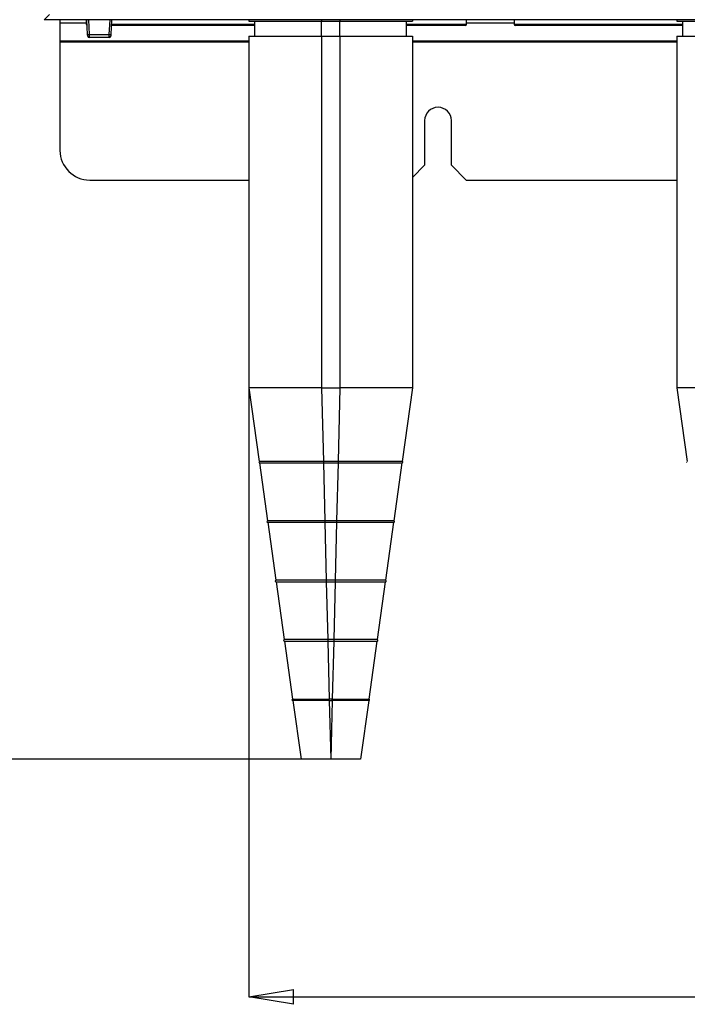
# Paper-space layout 'Sheet2' of a CAD drawing. Header units: millimetres. Extents: x -8 to 412, y -20 to 277.
# Tile 2 of 40: x 64 to 109, y 28 to 94. Entities that reach past the tile are written whole.
import ezdxf

# ---------------------------------------------------------------- set-up
doc = ezdxf.new("R2010")
doc.units = ezdxf.units.MM
doc.header["$PDSIZE"] = -1
doc.styles.add('SLDTEXTSTYLE1', font='TXT', dxfattribs={"width": 0.75})
doc.dimstyles.new('SLDDIMSTYLE1', dxfattribs={"dimtxt": 2.5, "dimasz": 3, "dimexe": 0, "dimexo": 0.0625, "dimtad": 1, "dimdec": 1, "dimlfac": 5, "dimrnd": 1e-09, "dimzin": 4, "dimdsep": 46, "dimtxsty": 'SLDTEXTSTYLE1', "dimblk1": 'CLOSED', "dimblk2": 'CLOSED', "dimsah": 1, "dimcen": 0.09, "dimadec": 0, "dimazin": 1, "dimtfac": 1, "dimtofl": 0, "dimtmove": 0, "dimatfit": 3, "dimldrblk": 'CLOSED', "dimfxl": 1, "dimfrac": 2, "dimtolj": 1, "dimtzin": 12, "dimarcsym": 0})

# ---------------------------------------------------------------- blocks, each defined once
blk = doc.blocks.new('_Closed')
at = {"color": 0, "linetype": 'ByBlock', "lineweight": -2}
for p, q in [((-1, 0.166667), (0, 0)), ((-1, 0.166667), (-1, -0.166667)), ((0, 0), (-1, -0.166667)), ((0, 0), (-1, 0))]:
    blk.add_line(p, q, dxfattribs=at)
blk = doc.blocks.new('_D_25')
at = {"color": 0, "linetype": 'Continuous', "lineweight": -2}
for p, q in [((79.714, 92.975), (79.714, 28.33)), ((148.314, 92.975), (148.314, 28.33)), ((82.714, 28.33), (145.314, 28.33))]:
    blk.add_line(p, q, dxfattribs=at)
at = {"layer": 'Defpoints', "color": 0}
for p in [(79.714, 93.038), (148.314, 93.038), (148.314, 28.33)]:
    blk.add_point(p, dxfattribs=at)
at = {"color": 0, "lineweight": -2, "xscale": 3, "yscale": 3, "zscale": 3, "rotation": 180}
blk.add_blockref('_Closed', (79.714, 28.33), dxfattribs=at)
at = {"color": 0, "lineweight": -2, "xscale": 3, "yscale": 3, "zscale": 3}
blk.add_blockref('_Closed', (148.314, 28.33), dxfattribs=at)
at = {"color": 0, "lineweight": 18, "insert": (114.014, 31.455), "char_height": 2.5, "attachment_point": 2, "style": 'SLDTEXTSTYLE1'}
blk.add_mtext('\\A1;343.0', dxfattribs=at)
blk = doc.blocks.new('_D_26')
at = {"color": 0, "linetype": 'Continuous', "lineweight": -2}
for p, q in [((73.769, 236.738), (45.903, 236.738)), ((45.903, 233.738), (45.903, 47.338)), ((85.15, 44.338), (45.903, 44.338))]:
    blk.add_line(p, q, dxfattribs=at)
at = {"layer": 'Defpoints', "color": 0}
for p in [(73.832, 236.738), (45.903, 44.338), (85.212, 44.338)]:
    blk.add_point(p, dxfattribs=at)
at = {"color": 0, "lineweight": -2, "xscale": 3, "yscale": 3, "zscale": 3}
for p, rotation in [((45.903, 236.738), 90), ((45.903, 44.338), 270)]:
    blk.add_blockref('_Closed', p, dxfattribs=dict(at, rotation=rotation))
at = {"color": 0, "lineweight": 18, "insert": (42.778, 140.538), "char_height": 2.5, "attachment_point": 2, "rotation": 90, "style": 'SLDTEXTSTYLE1'}
blk.add_mtext('\\A1;962.0', dxfattribs=at)

psp = doc.layouts.new('Sheet2')

# ---------------------------------------------------------------- linework, layer by layer
at = {"color": 7, "linetype": 'Continuous', "lineweight": 25}
for p, q in [((66.287, 94.491), (65.934, 94.138)), ((154.934, 94.138), (65.934, 94.138)), ((66.994, 94.138), (66.994, 93.934)), ((66.994, 93.934), (66.994, 92.716)), ((68.756, 94.138), (68.759, 93.837)), ((68.856, 93.132), (68.803, 94.138)), ((70.466, 94.138), (70.413, 93.132)), ((80.114, 93.738), (70.432, 93.738)), ((79.714, 94.138), (79.714, 94.038)), ((80.114, 93.038), (80.114, 94.038)), ((84.594, 94.038), (85.834, 94.038)), ((84.594, 93.038), (84.594, 94.038)), ((85.834, 93.038), (85.834, 94.038)), ((90.314, 93.038), (90.314, 94.038)), ((94.25, 93.738), (90.314, 93.738)), ((90.714, 94.138), (90.714, 94.038)), ((94.35, 93.837), (94.353, 94.138)), ((97.556, 94.138), (97.559, 93.837)), ((108.914, 93.738), (97.659, 93.738)), ((108.514, 94.138), (108.514, 94.038)), ((108.914, 93.038), (108.914, 94.038)), ((68.861, 93.033), (68.856, 93.132)), ((68.955, 93.136), (70.313, 93.136)), ((68.955, 93.136), (68.961, 92.938)), ((70.308, 92.938), (68.961, 92.938)), ((70.308, 92.938), (70.313, 93.136)), ((70.413, 93.132), (70.408, 93.033)), ((79.714, 93.038), (79.714, 69.338)), ((84.594, 93.038), (84.594, 69.338)), ((84.594, 93.038), (85.834, 93.038)), ((85.834, 93.038), (85.834, 69.338)), ((90.714, 93.038), (90.714, 69.338)), ((108.514, 93.038), (108.514, 69.338)), ((66.994, 92.716), (66.994, 92.636)), ((66.994, 92.636), (66.994, 85.338)), ((91.534, 87.338), (91.534, 84.338)), ((93.334, 84.338), (93.334, 87.338)), ((90.714, 83.518), (91.534, 84.338)), ((93.334, 84.338), (94.334, 83.338)), ((68.994, 83.338), (79.714, 83.338)), ((94.334, 83.338), (108.514, 83.338)), ((79.714, 69.338), (80.407, 64.387)), ((84.594, 69.338), (84.717, 64.387)), ((84.594, 69.338), (85.834, 69.338)), ((85.834, 69.338), (85.712, 64.387)), ((90.714, 69.338), (90.021, 64.387)), ((108.514, 69.338), (109.207, 64.387)), ((84.717, 64.387), (84.718, 64.387)), ((85.711, 64.387), (84.718, 64.387)), ((85.711, 64.387), (85.712, 64.387)), ((90.021, 64.387), (90.021, 64.387)), ((80.421, 64.288), (80.967, 60.387)), ((80.421, 64.288), (80.421, 64.288)), ((84.718, 64.288), (85.711, 64.288)), ((84.719, 64.289), (84.816, 60.387)), ((85.71, 64.289), (85.613, 60.387)), ((90.007, 64.288), (89.461, 60.387)), ((84.816, 60.387), (84.817, 60.387)), ((85.612, 60.387), (84.817, 60.387)), ((85.612, 60.387), (85.613, 60.387)), ((89.461, 60.387), (89.461, 60.387)), ((80.981, 60.288), (81.527, 56.387)), ((84.817, 60.288), (85.612, 60.288)), ((84.818, 60.289), (84.914, 56.387)), ((85.611, 60.289), (85.514, 56.387)), ((89.447, 60.288), (88.901, 56.387)), ((81.527, 56.387), (81.527, 56.387)), ((84.914, 56.387), (84.916, 56.387)), ((85.513, 56.387), (84.916, 56.387)), ((85.513, 56.387), (85.514, 56.387)), ((88.901, 56.387), (88.901, 56.387)), ((81.541, 56.288), (82.087, 52.387)), ((84.916, 56.288), (85.513, 56.288)), ((84.917, 56.289), (85.013, 52.387)), ((85.512, 56.289), (85.415, 52.387)), ((88.887, 56.288), (88.341, 52.387)), ((85.013, 52.387), (85.015, 52.387)), ((85.414, 52.387), (85.015, 52.387)), ((85.414, 52.387), (85.415, 52.387)), ((88.341, 52.387), (88.341, 52.387)), ((82.101, 52.288), (82.647, 48.387)), ((85.015, 52.288), (85.414, 52.288)), ((85.016, 52.289), (85.112, 48.387)), ((85.413, 52.289), (85.316, 48.387)), ((88.327, 52.288), (87.781, 48.387)), ((82.647, 48.387), (82.647, 48.387)), ((82.661, 48.288), (83.214, 44.338)), ((85.113, 48.387), (85.112, 48.387)), ((85.315, 48.387), (85.113, 48.387)), ((85.113, 48.288), (85.315, 48.288)), ((85.115, 48.289), (85.212, 44.338)), ((85.314, 48.289), (85.216, 44.338)), ((85.316, 48.387), (85.315, 48.387)), ((87.767, 48.288), (87.214, 44.338)), ((87.781, 48.387), (87.781, 48.387)), ((85.216, 44.338), (85.212, 44.338))]:
    psp.add_line(p, q, dxfattribs=at)
at = {"color": 8, "linetype": 'Continuous', "lineweight": 25}
for p, q in [((66.994, 93.934), (68.758, 93.934)), ((68.759, 93.837), (68.819, 93.837)), ((68.903, 94.138), (68.955, 93.136)), ((70.313, 93.136), (70.366, 94.138)), ((70.45, 93.837), (80.114, 93.837)), ((84.594, 94.138), (84.594, 94.038)), ((85.834, 94.138), (85.834, 94.038)), ((90.314, 93.837), (94.35, 93.837)), ((94.351, 93.934), (97.558, 93.934)), ((97.559, 93.837), (108.914, 93.837)), ((66.994, 92.716), (79.714, 92.716)), ((66.994, 92.636), (79.714, 92.636)), ((90.714, 92.716), (108.514, 92.716)), ((90.714, 92.636), (108.514, 92.636)), ((84.718, 64.387), (84.718, 64.288)), ((85.711, 64.387), (85.711, 64.288)), ((84.817, 60.387), (84.817, 60.288)), ((85.612, 60.387), (85.612, 60.288)), ((84.916, 56.387), (84.916, 56.288)), ((85.513, 56.387), (85.513, 56.288)), ((85.015, 52.387), (85.015, 52.288)), ((85.414, 52.387), (85.414, 52.288)), ((85.113, 48.288), (85.113, 48.387)), ((85.315, 48.288), (85.315, 48.387))]:
    psp.add_line(p, q, dxfattribs=at)
at = {"color": 7, "linetype": 'Continuous', "lineweight": 25}
for centre, radius, start, end in [((68.859, 93.838), 0.1, 180.5, 249.40017), ((94.25, 93.838), 0.1, 270, 359.5), ((97.659, 93.838), 0.1, 180.5, 270), ((68.78, 95.999), 2.868, 271.50188, 273.49907), ((68.961, 93.038), 0.1, 183, 270), ((70.308, 93.038), 0.1, 270, 357), ((70.488, 95.999), 2.868, 266.50093, 268.49812), ((92.434, 87.338), 0.9, 0, 180), ((68.994, 85.338), 2, 180, 270), ((90.014, 64.338), 0.05, 262.02709, 82.03039), ((80.974, 60.338), 0.05, 97.96961, 277.97331), ((89.454, 60.338), 0.05, 262.02669, 82.03039), ((81.534, 56.338), 0.05, 97.96961, 277.97382), ((88.894, 56.338), 0.05, 262.02618, 82.03039), ((82.094, 52.338), 0.05, 97.96961, 277.97448), ((88.334, 52.338), 0.05, 262.02552, 82.03039), ((82.654, 48.338), 0.05, 97.96961, 277.9754), ((87.774, 48.338), 0.05, 262.0246, 82.03039)]:
    psp.add_arc(centre, radius, start, end, dxfattribs=at)
for points, knots in [([(79.714, 94.038), (79.734, 94.038), (79.776, 94.038), (80.12, 94.038), (80.687, 94.038), (81.417, 94.038), (82.212, 94.038), (82.997, 94.038), (83.797, 94.038), (84.333, 94.038), (84.594, 94.038)], [0, 0, 0, 0, 0.130962, 0.270417, 0.415621, 0.563032, 0.677975, 0.790086, 0.897823, 1, 1, 1, 1]), ([(85.834, 94.038), (86.169, 94.038), (86.86, 94.038), (87.876, 94.038), (88.83, 94.038), (89.584, 94.038), (90.123, 94.038), (90.469, 94.038), (90.677, 94.038), (90.702, 94.038), (90.714, 94.038)], [0, 0, 0, 0, 0.130962, 0.270417, 0.415621, 0.563032, 0.677975, 0.790086, 0.897823, 1, 1, 1, 1]), ([(108.514, 94.038), (108.534, 94.038), (108.576, 94.038), (108.92, 94.038), (109.487, 94.038), (110.217, 94.038), (111.012, 94.038), (111.797, 94.038), (112.597, 94.038), (113.133, 94.038), (113.394, 94.038)], [0, 0, 0, 0, 0.130962, 0.270417, 0.415621, 0.563032, 0.677975, 0.790086, 0.897823, 1, 1, 1, 1]), ([(79.714, 93.038), (79.734, 93.038), (79.776, 93.038), (80.12, 93.038), (80.687, 93.038), (81.417, 93.038), (82.212, 93.038), (82.997, 93.038), (83.797, 93.038), (84.333, 93.038), (84.594, 93.038)], [0, 0, 0, 0, 0.130962, 0.270417, 0.415621, 0.563032, 0.677975, 0.790086, 0.897823, 1, 1, 1, 1]), ([(85.834, 93.038), (86.169, 93.038), (86.86, 93.038), (87.876, 93.038), (88.83, 93.038), (89.584, 93.038), (90.123, 93.038), (90.469, 93.038), (90.677, 93.038), (90.702, 93.038), (90.714, 93.038)], [0, 0, 0, 0, 0.130962, 0.270417, 0.415621, 0.563032, 0.677975, 0.790086, 0.897823, 1, 1, 1, 1]), ([(108.514, 93.038), (108.534, 93.038), (108.576, 93.038), (108.92, 93.038), (109.487, 93.038), (110.217, 93.038), (111.012, 93.038), (111.797, 93.038), (112.597, 93.038), (113.133, 93.038), (113.394, 93.038)], [0, 0, 0, 0, 0.130962, 0.270417, 0.415621, 0.563032, 0.677975, 0.790086, 0.897823, 1, 1, 1, 1]), ([(84.594, 69.338), (84.297, 69.338), (83.684, 69.338), (82.774, 69.338), (81.899, 69.338), (81.119, 69.338), (80.485, 69.338), (80.034, 69.338), (79.763, 69.338), (79.73, 69.338), (79.714, 69.338)], [0, 0, 0, 0, 0.116516, 0.240011, 0.368641, 0.5, 0.631359, 0.759989, 0.883484, 1, 1, 1, 1]), ([(90.714, 69.338), (90.699, 69.338), (90.666, 69.338), (90.394, 69.338), (89.944, 69.338), (89.309, 69.338), (88.529, 69.338), (87.655, 69.338), (86.745, 69.338), (86.132, 69.338), (85.834, 69.338)], [0, 0, 0, 0, 0.116516, 0.240011, 0.368641, 0.5, 0.631359, 0.759989, 0.883484, 1, 1, 1, 1]), ([(113.394, 69.338), (113.097, 69.338), (112.484, 69.338), (111.574, 69.338), (110.699, 69.338), (109.919, 69.338), (109.285, 69.338), (108.834, 69.338), (108.563, 69.338), (108.53, 69.338), (108.514, 69.338)], [0, 0, 0, 0, 0.116516, 0.240011, 0.368641, 0.5, 0.631359, 0.759989, 0.883484, 1, 1, 1, 1]), ([(80.365, 64.332), (80.365, 64.33), (80.366, 64.325), (80.369, 64.317), (80.371, 64.313), (80.373, 64.31)], [0, 0, 0, 0, 0.14382, 0.552195, 1, 1, 1, 1]), ([(84.717, 64.387), (84.684, 64.387), (84.518, 64.387), (84.286, 64.387), (83.957, 64.387), (83.632, 64.387), (83.251, 64.387), (82.883, 64.387), (82.531, 64.387), (82.197, 64.387), (81.884, 64.387), (81.596, 64.387), (81.378, 64.387), (81.178, 64.387), (80.996, 64.387), (80.841, 64.387), (80.653, 64.387), (80.544, 64.387), (80.461, 64.387), (80.418, 64.387), (80.411, 64.387), (80.407, 64.387)], [0, 0, 0, 0, 0.014694, 0.073527, 0.10292, 0.161753, 0.220586, 0.27942, 0.338252, 0.397086, 0.455919, 0.514752, 0.573585, 0.602978, 0.661812, 0.720645, 0.750038, 0.868088, 0.882782, 0.941615, 1, 1, 1, 1]), ([(90.021, 64.387), (90.021, 64.387), (90.02, 64.387), (90.003, 64.387), (89.957, 64.387), (89.889, 64.387), (89.771, 64.387), (89.618, 64.387), (89.433, 64.387), (89.215, 64.387), (88.967, 64.387), (88.692, 64.387), (88.442, 64.387), (88.177, 64.387), (87.899, 64.387), (87.605, 64.387), (87.179, 64.387), (86.841, 64.387), (86.49, 64.387), (86.198, 64.387), (85.918, 64.387), (85.713, 64.387), (85.712, 64.387)], [0, 0, 0, 0, 0.014694, 0.07353, 0.102924, 0.16176, 0.220595, 0.279431, 0.338266, 0.397102, 0.455937, 0.514772, 0.573608, 0.603002, 0.661838, 0.720673, 0.750067, 0.868122, 0.876281, 0.908929, 0.999729, 1, 1, 1, 1]), ([(109.165, 64.332), (109.165, 64.33), (109.166, 64.325), (109.169, 64.317), (109.171, 64.313), (109.173, 64.31)], [0, 0, 0, 0, 0.14382, 0.552195, 1, 1, 1, 1]), ([(80.422, 64.288), (80.422, 64.288), (80.423, 64.288), (80.431, 64.288), (80.449, 64.289), (80.472, 64.289), (80.512, 64.289), (80.581, 64.289), (80.677, 64.289), (80.751, 64.289), (80.804, 64.289), (80.903, 64.289), (81.033, 64.289), (81.178, 64.289), (81.295, 64.289), (81.419, 64.289), (81.593, 64.289), (81.782, 64.289), (81.982, 64.289), (82.139, 64.289), (82.3, 64.289), (82.44, 64.289), (82.582, 64.289), (82.785, 64.289), (82.996, 64.289), (83.181, 64.289), (83.305, 64.289), (83.525, 64.289), (83.751, 64.289), (84.044, 64.289), (84.333, 64.289), (84.592, 64.289), (84.718, 64.289)], [0, 0, 0, 0, 0.009197, 0.038853, 0.068509, 0.098164, 0.112989, 0.172349, 0.231708, 0.246533, 0.261358, 0.291014, 0.350373, 0.380029, 0.409685, 0.439341, 0.468996, 0.528356, 0.558012, 0.587668, 0.617324, 0.64698, 0.661805, 0.69146, 0.75082, 0.765644, 0.780469, 0.810125, 0.869484, 0.884309, 0.943669, 1, 1, 1, 1]), ([(85.711, 64.289), (85.744, 64.289), (85.843, 64.289), (86.009, 64.289), (86.207, 64.289), (86.371, 64.289), (86.6, 64.289), (86.891, 64.289), (87.174, 64.289), (87.359, 64.289), (87.481, 64.289), (87.691, 64.289), (87.923, 64.289), (88.145, 64.289), (88.306, 64.289), (88.462, 64.289), (88.662, 64.289), (88.849, 64.289), (89.023, 64.289), (89.146, 64.289), (89.262, 64.289), (89.352, 64.289), (89.437, 64.289), (89.55, 64.289), (89.648, 64.289), (89.722, 64.289), (89.768, 64.289), (89.841, 64.289), (89.899, 64.289), (89.956, 64.289), (89.995, 64.288), (90.007, 64.288), (90.007, 64.288), (90.007, 64.288)], [0, 0, 0, 0, 0.014742, 0.044232, 0.073722, 0.103211, 0.117953, 0.176981, 0.236008, 0.25075, 0.265492, 0.294982, 0.354008, 0.383498, 0.412988, 0.442478, 0.471968, 0.530996, 0.560485, 0.589975, 0.619465, 0.648955, 0.663697, 0.693187, 0.752214, 0.766956, 0.781698, 0.811187, 0.870214, 0.884956, 0.943984, 0.999442, 1, 1, 1, 1]), ([(84.816, 60.387), (84.782, 60.387), (84.617, 60.387), (84.318, 60.387), (83.926, 60.387), (83.543, 60.387), (83.174, 60.387), (82.822, 60.387), (82.492, 60.387), (82.187, 60.387), (81.909, 60.387), (81.663, 60.387), (81.451, 60.387), (81.274, 60.387), (81.137, 60.387), (81.003, 60.387), (80.982, 60.387), (80.967, 60.387)], [0, 0, 0, 0, 0.016457, 0.082367, 0.148278, 0.214188, 0.280099, 0.346009, 0.411921, 0.477831, 0.543742, 0.609652, 0.675563, 0.741473, 0.807384, 0.873295, 1, 1, 1, 1]), ([(89.461, 60.387), (89.461, 60.387), (89.46, 60.387), (89.436, 60.387), (89.364, 60.387), (89.252, 60.387), (89.101, 60.387), (88.913, 60.387), (88.689, 60.387), (88.433, 60.387), (88.146, 60.387), (87.832, 60.387), (87.494, 60.387), (87.137, 60.387), (86.762, 60.387), (86.259, 60.387), (85.869, 60.387), (85.614, 60.387), (85.613, 60.387)], [0, 0, 0, 0, 0.016457, 0.082367, 0.148278, 0.214188, 0.280099, 0.346009, 0.41192, 0.477829, 0.543741, 0.60965, 0.675562, 0.741471, 0.807382, 0.873292, 0.999494, 1, 1, 1, 1]), ([(80.983, 60.288), (80.983, 60.288), (80.984, 60.288), (80.992, 60.288), (81.012, 60.289), (81.036, 60.289), (81.064, 60.289), (81.111, 60.289), (81.18, 60.289), (81.245, 60.289), (81.276, 60.289), (81.321, 60.289), (81.421, 60.289), (81.536, 60.289), (81.664, 60.289), (81.761, 60.289), (81.886, 60.289), (82.018, 60.289), (82.158, 60.289), (82.305, 60.289), (82.458, 60.289), (82.618, 60.289), (82.784, 60.289), (82.956, 60.289), (83.132, 60.289), (83.283, 60.289), (83.39, 60.289), (83.468, 60.289), (83.576, 60.289), (83.734, 60.289), (83.927, 60.289), (84.121, 60.289), (84.417, 60.289), (84.65, 60.289), (84.817, 60.289)], [0, 0, 0, 0, 0.001917, 0.035447, 0.068977, 0.102507, 0.110887, 0.144417, 0.211544, 0.228305, 0.236685, 0.253445, 0.286975, 0.354103, 0.370864, 0.404394, 0.437924, 0.471453, 0.504984, 0.538514, 0.572044, 0.605574, 0.639104, 0.672634, 0.706164, 0.739694, 0.756454, 0.764834, 0.781595, 0.815125, 0.848655, 0.882185, 0.915715, 1, 1, 1, 1]), ([(85.612, 60.289), (85.645, 60.289), (85.744, 60.289), (85.91, 60.289), (86.108, 60.289), (86.255, 60.289), (86.402, 60.289), (86.612, 60.289), (86.835, 60.289), (87.005, 60.289), (87.082, 60.289), (87.189, 60.289), (87.399, 60.289), (87.601, 60.289), (87.795, 60.289), (87.929, 60.289), (88.085, 60.289), (88.233, 60.289), (88.375, 60.289), (88.509, 60.289), (88.636, 60.289), (88.754, 60.289), (88.864, 60.289), (88.965, 60.289), (89.057, 60.289), (89.127, 60.289), (89.177, 60.289), (89.224, 60.289), (89.299, 60.289), (89.356, 60.289), (89.398, 60.289), (89.434, 60.288), (89.447, 60.288), (89.447, 60.288), (89.447, 60.288)], [0, 0, 0, 0, 0.016516, 0.049555, 0.082595, 0.115635, 0.123892, 0.156932, 0.223078, 0.239594, 0.247851, 0.264367, 0.297406, 0.363552, 0.380068, 0.413108, 0.446148, 0.479187, 0.512227, 0.545267, 0.578307, 0.611346, 0.644386, 0.677426, 0.710466, 0.743505, 0.760021, 0.776537, 0.809577, 0.875722, 0.892238, 0.925278, 0.999443, 1, 1, 1, 1]), ([(84.914, 56.387), (84.881, 56.387), (84.715, 56.387), (84.417, 56.387), (84.026, 56.387), (83.648, 56.387), (83.287, 56.387), (82.948, 56.387), (82.637, 56.387), (82.357, 56.387), (82.113, 56.387), (81.907, 56.387), (81.743, 56.387), (81.622, 56.387), (81.543, 56.387), (81.532, 56.387), (81.527, 56.387)], [0, 0, 0, 0, 0.018698, 0.093609, 0.168522, 0.243433, 0.318346, 0.393258, 0.468169, 0.543082, 0.617993, 0.692906, 0.767818, 0.84273, 0.920763, 1, 1, 1, 1]), ([(88.901, 56.387), (88.901, 56.387), (88.899, 56.387), (88.872, 56.387), (88.791, 56.387), (88.664, 56.387), (88.493, 56.387), (88.282, 56.387), (88.032, 56.387), (87.747, 56.387), (87.431, 56.387), (87.089, 56.387), (86.725, 56.387), (86.34, 56.387), (85.935, 56.387), (85.656, 56.387), (85.515, 56.387), (85.514, 56.387)], [0, 0, 0, 0, 0.018698, 0.093609, 0.168522, 0.243433, 0.318346, 0.393258, 0.468169, 0.543082, 0.617993, 0.692906, 0.767818, 0.84273, 0.920385, 0.999728, 1, 1, 1, 1]), ([(81.485, 56.348), (81.485, 56.348), (81.484, 56.345), (81.484, 56.337), (81.485, 56.327), (81.488, 56.319), (81.489, 56.316), (81.49, 56.316)], [0, 0, 0, 0, 0.0132417, 0.2781298, 0.5694406, 0.8971649, 1, 1, 1, 1]), ([(81.541, 56.288), (81.542, 56.288), (81.543, 56.288), (81.551, 56.288), (81.568, 56.289), (81.585, 56.289), (81.613, 56.289), (81.661, 56.289), (81.732, 56.289), (81.8, 56.289), (81.846, 56.289), (81.91, 56.289), (82.006, 56.289), (82.112, 56.289), (82.228, 56.289), (82.353, 56.289), (82.487, 56.289), (82.605, 56.289), (82.729, 56.289), (82.857, 56.289), (82.992, 56.289), (83.13, 56.289), (83.273, 56.289), (83.449, 56.289), (83.601, 56.289), (83.724, 56.289), (83.849, 56.289), (84.007, 56.289), (84.168, 56.289), (84.282, 56.289), (84.396, 56.289), (84.601, 56.289), (84.792, 56.289), (84.916, 56.289)], [0, 0, 0, 0, 0.0187745, 0.0563357, 0.0751102, 0.1126714, 0.1220579, 0.1596192, 0.2348394, 0.2536139, 0.2630004, 0.3005616, 0.3381227, 0.375684, 0.4132453, 0.4508064, 0.4883676, 0.525929, 0.5447035, 0.5822646, 0.6198258, 0.6386003, 0.6761616, 0.7137227, 0.7512839, 0.7700584, 0.7888329, 0.8263941, 0.8639552, 0.8827297, 0.8921162, 0.9296775, 1, 1, 1, 1]), ([(85.513, 56.289), (85.546, 56.289), (85.646, 56.289), (85.778, 56.289), (85.943, 56.289), (86.058, 56.289), (86.204, 56.289), (86.415, 56.289), (86.637, 56.289), (86.806, 56.289), (86.912, 56.289), (87.047, 56.289), (87.222, 56.289), (87.39, 56.289), (87.552, 56.289), (87.707, 56.289), (87.855, 56.289), (87.971, 56.289), (88.081, 56.289), (88.186, 56.289), (88.284, 56.289), (88.375, 56.289), (88.46, 56.289), (88.552, 56.289), (88.62, 56.289), (88.669, 56.289), (88.714, 56.289), (88.763, 56.289), (88.804, 56.289), (88.827, 56.289), (88.847, 56.289), (88.876, 56.288), (88.887, 56.288), (88.887, 56.288), (88.887, 56.288)], [0, 0, 0, 0, 0.018774, 0.056336, 0.07511, 0.112671, 0.122058, 0.159619, 0.234839, 0.253614, 0.263, 0.300561, 0.338122, 0.375684, 0.413245, 0.450806, 0.488367, 0.525929, 0.544703, 0.582264, 0.619825, 0.6386, 0.676161, 0.713722, 0.751283, 0.770058, 0.788832, 0.826393, 0.863954, 0.882729, 0.892115, 0.929677, 0.999348, 1, 1, 1, 1]), ([(85.013, 52.387), (84.98, 52.387), (84.814, 52.387), (84.516, 52.387), (84.127, 52.387), (83.755, 52.387), (83.407, 52.387), (83.088, 52.387), (82.805, 52.387), (82.563, 52.387), (82.366, 52.387), (82.219, 52.387), (82.111, 52.387), (82.096, 52.387), (82.087, 52.387)], [0, 0, 0, 0, 0.02165, 0.10844, 0.195231, 0.282021, 0.36881, 0.455601, 0.542392, 0.629181, 0.715971, 0.802762, 0.889551, 1, 1, 1, 1]), ([(88.341, 52.387), (88.341, 52.387), (88.339, 52.387), (88.308, 52.387), (88.213, 52.387), (88.067, 52.387), (87.872, 52.387), (87.63, 52.387), (87.348, 52.387), (87.03, 52.387), (86.682, 52.387), (86.31, 52.387), (85.888, 52.387), (85.585, 52.387), (85.416, 52.387), (85.415, 52.387)], [0, 0, 0, 0, 0.02165, 0.10844, 0.19523, 0.282021, 0.36881, 0.4556, 0.542391, 0.629179, 0.71597, 0.802761, 0.88955, 0.999457, 1, 1, 1, 1]), ([(82.103, 52.288), (82.105, 52.288), (82.108, 52.288), (82.119, 52.289), (82.138, 52.289), (82.169, 52.289), (82.208, 52.289), (82.259, 52.289), (82.3, 52.289), (82.325, 52.289), (82.364, 52.289), (82.428, 52.289), (82.526, 52.289), (82.617, 52.289), (82.715, 52.289), (82.799, 52.289), (82.91, 52.289), (83.004, 52.289), (83.127, 52.289), (83.256, 52.289), (83.392, 52.289), (83.504, 52.289), (83.618, 52.289), (83.736, 52.289), (83.857, 52.289), (83.949, 52.289), (84.073, 52.289), (84.231, 52.289), (84.393, 52.289), (84.555, 52.289), (84.752, 52.289), (84.916, 52.289), (85.015, 52.289)], [0, 0, 0, 0, 0.022233, 0.044465, 0.08895, 0.111183, 0.155668, 0.200152, 0.222385, 0.2335, 0.244615, 0.2891, 0.333585, 0.37807, 0.400303, 0.444787, 0.46702, 0.511505, 0.533738, 0.578222, 0.622707, 0.64494, 0.667173, 0.711657, 0.73389, 0.756123, 0.778356, 0.82284, 0.867325, 0.889558, 0.934043, 1, 1, 1, 1]), ([(85.414, 52.289), (85.447, 52.289), (85.514, 52.289), (85.613, 52.289), (85.745, 52.289), (85.876, 52.289), (86.039, 52.289), (86.2, 52.289), (86.359, 52.289), (86.467, 52.289), (86.529, 52.289), (86.62, 52.289), (86.755, 52.289), (86.929, 52.289), (87.067, 52.289), (87.201, 52.289), (87.304, 52.289), (87.427, 52.289), (87.521, 52.289), (87.632, 52.289), (87.737, 52.289), (87.832, 52.289), (87.903, 52.289), (87.97, 52.289), (88.031, 52.289), (88.086, 52.289), (88.124, 52.289), (88.171, 52.289), (88.221, 52.289), (88.261, 52.289), (88.292, 52.289), (88.318, 52.288), (88.327, 52.288), (88.327, 52.288), (88.327, 52.288)], [0, 0, 0, 0, 0.021749, 0.043498, 0.065247, 0.108765, 0.130514, 0.174031, 0.217548, 0.239297, 0.250171, 0.261044, 0.304561, 0.348079, 0.391596, 0.413345, 0.456862, 0.478611, 0.522129, 0.543878, 0.587395, 0.630912, 0.652662, 0.674411, 0.717928, 0.739677, 0.761426, 0.783175, 0.826693, 0.87021, 0.891959, 0.935476, 0.999217, 1, 1, 1, 1]), ([(82.647, 48.387), (82.648, 48.387), (82.65, 48.387), (82.687, 48.387), (82.799, 48.387), (82.972, 48.387), (83.201, 48.387), (83.479, 48.387), (83.801, 48.387), (84.157, 48.387), (84.593, 48.387), (84.919, 48.387), (85.111, 48.387), (85.112, 48.387)], [0, 0, 0, 0, 0.025713, 0.128883, 0.232052, 0.335224, 0.438396, 0.541566, 0.644735, 0.747904, 0.851076, 0.999009, 1, 1, 1, 1]), ([(85.113, 48.289), (85.08, 48.289), (84.981, 48.289), (84.849, 48.289), (84.684, 48.289), (84.522, 48.289), (84.362, 48.289), (84.238, 48.289), (84.115, 48.289), (83.995, 48.289), (83.879, 48.289), (83.794, 48.289), (83.711, 48.289), (83.604, 48.289), (83.502, 48.289), (83.405, 48.289), (83.312, 48.289), (83.224, 48.289), (83.143, 48.289), (83.066, 48.289), (82.978, 48.289), (82.902, 48.289), (82.836, 48.289), (82.778, 48.289), (82.733, 48.289), (82.706, 48.289), (82.689, 48.289), (82.676, 48.289), (82.665, 48.288), (82.661, 48.288), (82.661, 48.288), (82.661, 48.288)], [0, 0, 0, 0, 0.025845, 0.077568, 0.103413, 0.155136, 0.206859, 0.232704, 0.25855, 0.310272, 0.336118, 0.361963, 0.387809, 0.413654, 0.465376, 0.491222, 0.517067, 0.56879, 0.594635, 0.620481, 0.672204, 0.723926, 0.749772, 0.801495, 0.853217, 0.879063, 0.904908, 0.930753, 0.956599, 0.998949, 1, 1, 1, 1]), ([(87.767, 48.288), (87.767, 48.288), (87.766, 48.288), (87.754, 48.289), (87.73, 48.289), (87.697, 48.289), (87.65, 48.289), (87.605, 48.289), (87.555, 48.289), (87.497, 48.289), (87.432, 48.289), (87.381, 48.289), (87.325, 48.289), (87.247, 48.289), (87.162, 48.289), (87.072, 48.289), (86.977, 48.289), (86.877, 48.289), (86.772, 48.289), (86.664, 48.289), (86.523, 48.289), (86.375, 48.289), (86.223, 48.289), (86.067, 48.289), (85.908, 48.289), (85.778, 48.289), (85.68, 48.289), (85.581, 48.289), (85.46, 48.289), (85.371, 48.289), (85.315, 48.289)], [0, 0, 0, 0, 0.025845, 0.077568, 0.103413, 0.155136, 0.206859, 0.232704, 0.25855, 0.310272, 0.336118, 0.361963, 0.387809, 0.413654, 0.465376, 0.491222, 0.517067, 0.56879, 0.594635, 0.620481, 0.672204, 0.723927, 0.749772, 0.801495, 0.853218, 0.879063, 0.904908, 0.930754, 0.956599, 1, 1, 1, 1]), ([(85.316, 48.387), (85.35, 48.387), (85.516, 48.387), (85.814, 48.387), (86.199, 48.387), (86.56, 48.387), (86.889, 48.387), (87.177, 48.387), (87.416, 48.387), (87.599, 48.387), (87.747, 48.387), (87.769, 48.387), (87.781, 48.387)], [0, 0, 0, 0, 0.025713, 0.128884, 0.232054, 0.335226, 0.438399, 0.54157, 0.644739, 0.747909, 0.851081, 1, 1, 1, 1])]:
    psp.add_open_spline(points, degree=3, knots=knots, dxfattribs=at)
for points in [[(85.212, 44.338), (85.082, 44.338), (84.82, 44.338), (84.443, 44.338), (84.095, 44.338), (83.791, 44.338), (83.54, 44.338), (83.355, 44.338), (83.237, 44.338), (83.222, 44.338), (83.214, 44.338)], [(87.214, 44.338), (87.207, 44.338), (87.192, 44.338), (87.073, 44.338), (86.889, 44.338), (86.638, 44.338), (86.334, 44.338), (85.986, 44.338), (85.609, 44.338), (85.347, 44.338), (85.216, 44.338)]]:
    psp.add_open_spline(points, degree=3, dxfattribs=at)

# ---------------------------------------------------------------- dimensions: what is measured, and where the dimension line sits
at = {"color": 7, "linetype": 'Continuous', "lineweight": 18}
dim = psp.add_linear_dim(base=(45.903, 44.338), p1=(73.832, 236.738), p2=(85.212, 44.338), angle=90, dimstyle='SLDDIMSTYLE1', dxfattribs=at)
dim.commit()
dim.dimension.update_dxf_attribs({"geometry": '_D_26', "text_midpoint": (45.903, 140.538), "dimtype": 160})
dim = psp.add_linear_dim(base=(148.314, 28.33), p1=(79.714, 93.038), p2=(148.314, 93.038), dimstyle='SLDDIMSTYLE1', dxfattribs=at)
dim.commit()
dim.dimension.update_dxf_attribs({"geometry": '_D_25', "text_midpoint": (114.014, 28.33), "dimtype": 160})

doc.saveas('drawing.dxf')
